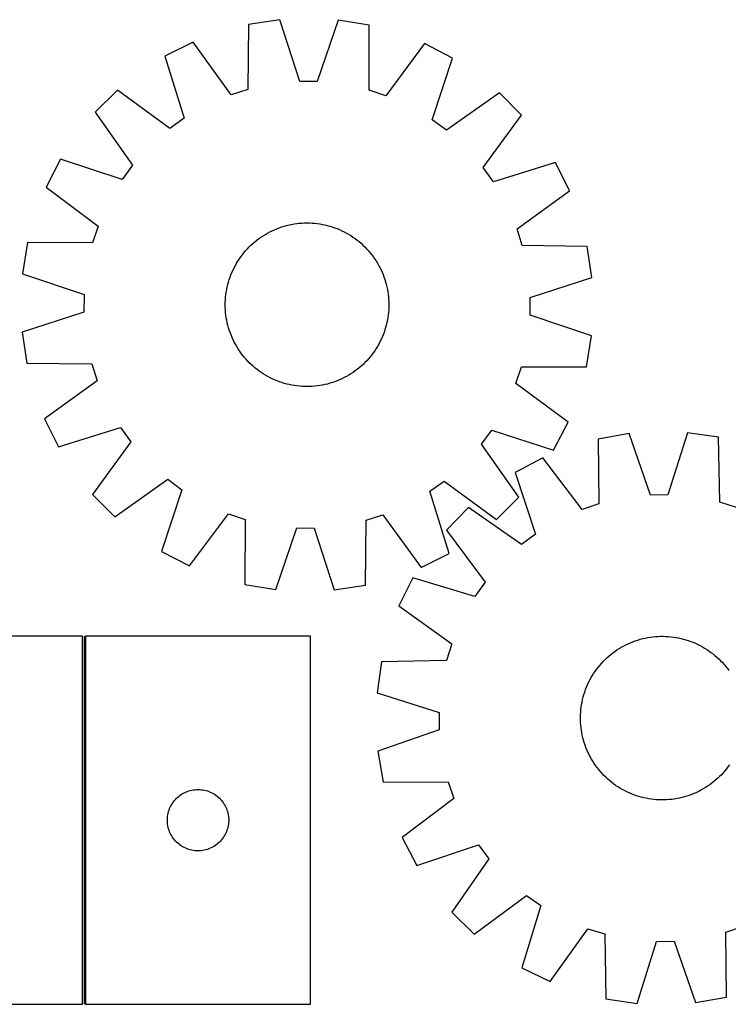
# Model space of a CAD drawing. Header units: millimetres. Extents: x 7 to 1492, y 7 to 488.
# Tile 3 of 6: x 384 to 731, y 7 to 488. Entities that reach past the tile are written whole.
import ezdxf

# ---------------------------------------------------------------- set-up
doc = ezdxf.new("R2010")
doc.units = ezdxf.units.MM
doc.layers.add('COMMON', color=5, linetype='CONTINUOUS', true_color=0x0000ff)
doc.layers.add('CUT', color=7, linetype='CONTINUOUS', true_color=0x000000)

msp = doc.modelspace()

# ---------------------------------------------------------------- linework, layer by layer
at = {"layer": 'COMMON'}
msp.add_line((415.762178, 186.614288), (415.762178, 6.614288), dxfattribs=at)
at = {"layer": 'CUT'}
for p, q in [((511.490045, 487.944763), (496.277769, 485.638856)), ((521.271762, 457.724029), (511.490045, 487.944763)), ((540.028263, 487.755185), (529.845916, 457.667072)), ((555.208561, 485.247381), (540.028263, 487.755185)), ((496.277769, 485.638856), (495.89152, 453.876842)), ((555.172807, 453.483039), (555.208561, 485.247381)), ((469.077728, 477.000361), (455.322558, 470.106462)), ((487.719414, 451.281452), (469.077728, 477.000361)), ((582.291437, 476.248287), (563.309711, 450.779309)), ((595.953805, 469.172254), (582.291437, 476.248287)), ((455.322558, 470.106462), (464.770216, 439.779633)), ((586.104078, 438.973618), (595.953805, 469.172254)), ((529.845916, 457.667072), (521.271762, 457.724029)), ((432.123224, 453.48549), (421.171612, 442.67842)), ((457.800101, 434.785952), (432.123224, 453.48549)), ((495.89152, 453.876842), (487.719414, 451.281452)), ((563.309711, 450.779309), (555.172807, 453.483039)), ((618.930277, 452.244538), (593.007236, 433.887776)), ((629.737346, 441.292927), (618.930277, 452.244538)), ((421.171612, 442.67842), (439.528374, 416.75538)), ((464.770216, 439.779633), (457.800101, 434.785952)), ((593.007236, 433.887776), (586.104078, 438.973618)), ((611.037808, 415.61605), (629.737346, 441.292927)), ((404.243896, 419.701948), (397.167863, 406.03958)), ((434.442533, 409.852222), (404.243896, 419.701948)), ((439.528374, 416.75538), (434.442533, 409.852222)), ((616.03149, 408.645934), (611.037808, 415.61605)), ((646.358318, 418.093592), (616.03149, 408.645934)), ((653.252218, 404.338423), (646.358318, 418.093592)), ((397.167863, 406.03958), (422.636842, 387.057855)), ((627.533308, 385.696737), (653.252218, 404.338423)), ((422.636842, 387.057855), (419.933112, 378.920951)), ((507.75901, 384.754576), (508.903639, 385.273066)), ((508.903639, 385.273066), (510.063989, 385.755346)), ((510.063989, 385.755346), (511.238916, 386.20094)), ((511.238916, 386.20094), (512.427259, 386.60941)), ((512.427259, 386.60941), (513.627846, 386.980351)), ((513.627846, 386.980351), (514.839492, 387.313397)), ((514.839492, 387.313397), (516.061002, 387.608221)), ((516.061002, 387.608221), (517.29117, 387.864531)), ((517.29117, 387.864531), (518.528781, 388.082073)), ((518.528781, 388.082073), (519.772615, 388.260634)), ((519.772615, 388.260634), (521.021444, 388.400038)), ((521.021444, 388.400038), (522.274035, 388.500145)), ((522.274035, 388.500145), (523.529153, 388.560859)), ((523.529153, 388.560859), (524.785559, 388.582118)), ((524.785559, 388.582118), (526.042012, 388.563902)), ((526.042012, 388.563902), (527.297273, 388.506229)), ((527.297273, 388.506229), (528.550103, 388.409156)), ((528.550103, 388.409156), (529.799266, 388.272778)), ((529.799266, 388.272778), (531.043529, 388.09723)), ((531.043529, 388.09723), (532.281664, 387.882686)), ((532.281664, 387.882686), (533.512449, 387.629357)), ((533.512449, 387.629357), (534.734669, 387.337493)), ((534.734669, 387.337493), (535.947118, 387.007382)), ((535.947118, 387.007382), (537.1486, 386.63935)), ((537.1486, 386.63935), (538.337929, 386.23376)), ((538.337929, 386.23376), (539.513932, 385.791013)), ((539.513932, 385.791013), (540.675447, 385.311545)), ((540.675447, 385.311545), (541.821328, 384.79583)), ((630.128698, 377.52463), (627.533308, 385.696737)), ((500.27946, 380.158632), (501.283418, 380.914328)), ((501.283418, 380.914328), (502.310617, 381.638116)), ((502.310617, 381.638116), (503.360044, 382.329281)), ((503.360044, 382.329281), (504.430663, 382.987143)), ((504.430663, 382.987143), (505.521418, 383.61105)), ((505.521418, 383.61105), (506.631232, 384.200389)), ((506.631232, 384.200389), (507.75901, 384.754576)), ((541.821328, 384.79583), (542.950445, 384.244376)), ((542.950445, 384.244376), (544.061684, 383.657727)), ((544.061684, 383.657727), (545.153947, 383.036463)), ((545.153947, 383.036463), (546.226156, 382.381197)), ((546.226156, 382.381197), (547.277254, 381.692576)), ((547.277254, 381.692576), (548.306204, 380.971278)), ((548.306204, 380.971278), (549.311989, 380.218017)), ((388.168769, 378.956705), (385.660965, 363.776407)), ((419.933112, 378.920951), (388.168769, 378.956705)), ((494.797545, 374.998263), (495.642117, 375.928697)), ((495.642117, 375.928697), (496.515497, 376.832142)), ((496.515497, 376.832142), (497.416824, 377.707708)), ((497.416824, 377.707708), (498.345209, 378.554531)), ((498.345209, 378.554531), (499.299735, 379.371774)), ((499.299735, 379.371774), (500.27946, 380.158632)), ((549.311989, 380.218017), (550.293617, 379.433534)), ((550.293617, 379.433534), (551.25012, 378.618605)), ((551.25012, 378.618605), (552.180553, 377.774034)), ((552.180553, 377.774034), (553.083998, 376.900653)), ((553.083998, 376.900653), (553.959564, 375.999326)), ((553.959564, 375.999326), (554.806387, 375.070941)), ((661.890712, 377.138382), (630.128698, 377.52463)), ((664.196619, 361.926106), (661.890712, 377.138382)), ((491.034953, 369.9743), (491.723575, 371.025398)), ((491.723575, 371.025398), (492.444872, 372.054347)), ((492.444872, 372.054347), (493.198134, 373.060132)), ((493.198134, 373.060132), (493.982616, 374.041761)), ((493.982616, 374.041761), (494.797545, 374.998263)), ((554.806387, 375.070941), (555.623631, 374.116415)), ((555.623631, 374.116415), (556.410489, 373.13669)), ((556.410489, 373.13669), (557.166184, 372.132733)), ((557.166184, 372.132733), (557.889972, 371.105534)), ((557.889972, 371.105534), (558.581138, 370.056107)), ((488.620321, 365.569472), (489.171775, 366.698589)), ((489.171775, 366.698589), (489.758423, 367.809827)), ((489.758423, 367.809827), (490.379687, 368.90209)), ((490.379687, 368.90209), (491.034953, 369.9743)), ((558.581138, 370.056107), (559.238999, 368.985487)), ((559.238999, 368.985487), (559.862906, 367.894733)), ((559.862906, 367.894733), (560.452245, 366.784919)), ((560.452245, 366.784919), (561.006432, 365.657141)), ((385.660965, 363.776407), (415.749079, 353.59406)), ((486.7768, 360.896744), (487.18239, 362.086073)), ((487.18239, 362.086073), (487.625137, 363.262076)), ((487.625137, 363.262076), (488.104606, 364.423591)), ((488.104606, 364.423591), (488.620321, 365.569472)), ((561.006432, 365.657141), (561.524922, 364.512512)), ((561.524922, 364.512512), (562.007202, 363.352161)), ((562.007202, 363.352161), (562.452796, 362.177235)), ((562.452796, 362.177235), (562.861266, 360.988892)), ((633.975886, 352.144389), (664.196619, 361.926106)), ((485.533465, 356.029808), (485.786794, 357.260592)), ((485.786794, 357.260592), (486.078658, 358.482813)), ((486.078658, 358.482813), (486.408768, 359.695262)), ((486.408768, 359.695262), (486.7768, 360.896744)), ((562.861266, 360.988892), (563.232207, 359.788305)), ((563.232207, 359.788305), (563.565254, 358.576658)), ((563.565254, 358.576658), (563.860077, 357.355149)), ((563.860077, 357.355149), (564.116387, 356.124981)), ((415.749079, 353.59406), (415.692121, 345.019906)), ((484.909922, 351.045417), (485.006995, 352.298247)), ((485.006995, 352.298247), (485.143373, 353.54741)), ((485.143373, 353.54741), (485.31892, 354.791673)), ((485.31892, 354.791673), (485.533465, 356.029808)), ((564.116387, 356.124981), (564.33393, 354.88737)), ((564.33393, 354.88737), (564.512491, 353.643536)), ((564.512491, 353.643536), (564.651894, 352.394707)), ((564.651894, 352.394707), (564.752001, 351.142115)), ((633.918928, 343.570234), (633.975886, 352.144389)), ((484.834033, 348.533702), (484.852249, 349.790156)), ((484.855292, 347.277297), (484.834033, 348.533702)), ((484.852249, 349.790156), (484.909922, 351.045417)), ((484.916005, 346.022179), (484.855292, 347.277297)), ((564.752001, 351.142115), (564.812715, 349.886998)), ((564.815758, 347.374139), (564.758085, 346.118877)), ((564.812715, 349.886998), (564.833974, 348.630592)), ((564.833974, 348.630592), (564.815758, 347.374139)), ((415.692121, 345.019906), (385.471387, 335.238189)), ((485.016113, 344.769588), (484.916005, 346.022179)), ((485.155516, 343.520759), (485.016113, 344.769588)), ((485.334077, 342.276925), (485.155516, 343.520759)), ((485.55162, 341.039313), (485.334077, 342.276925)), ((564.349086, 342.372622), (564.134542, 341.134487)), ((564.524634, 343.616884), (564.349086, 342.372622)), ((564.661012, 344.866047), (564.524634, 343.616884)), ((564.758085, 346.118877), (564.661012, 344.866047)), ((664.007041, 333.387888), (633.918928, 343.570234)), ((485.807929, 339.809146), (485.55162, 341.039313)), ((486.102753, 338.587636), (485.807929, 339.809146)), ((486.4358, 337.37599), (486.102753, 338.587636)), ((486.806741, 336.175403), (486.4358, 337.37599)), ((563.259238, 337.469032), (562.891206, 336.26755)), ((563.589349, 338.681482), (563.259238, 337.469032)), ((563.881213, 339.903702), (563.589349, 338.681482)), ((564.134542, 341.134487), (563.881213, 339.903702)), ((385.471387, 335.238189), (387.777294, 320.025913)), ((487.21521, 334.98706), (486.806741, 336.175403)), ((487.660805, 333.812133), (487.21521, 334.98706)), ((488.143085, 332.651783), (487.660805, 333.812133)), ((488.661575, 331.507154), (488.143085, 332.651783)), ((561.563401, 332.740704), (561.047686, 331.594822)), ((562.042869, 333.902219), (561.563401, 332.740704)), ((562.485617, 335.078221), (562.042869, 333.902219)), ((562.891206, 336.26755), (562.485617, 335.078221)), ((661.499238, 318.207589), (664.007041, 333.387888)), ((489.215762, 330.379376), (488.661575, 331.507154)), ((489.8051, 329.269562), (489.215762, 330.379376)), ((490.429008, 328.178807), (489.8051, 329.269562)), ((491.086869, 327.108188), (490.429008, 328.178807)), ((559.28832, 328.262204), (558.633054, 327.189994)), ((559.909583, 329.354467), (559.28832, 328.262204)), ((560.496232, 330.465705), (559.909583, 329.354467)), ((561.047686, 331.594822), (560.496232, 330.465705)), ((491.778035, 326.058761), (491.086869, 327.108188)), ((492.501822, 325.031562), (491.778035, 326.058761)), ((493.257518, 324.027604), (492.501822, 325.031562)), ((494.044376, 323.047879), (493.257518, 324.027604)), ((494.86162, 322.093353), (494.044376, 323.047879)), ((555.68539, 323.122534), (554.870461, 322.166031)), ((556.469873, 324.104162), (555.68539, 323.122534)), ((557.223135, 325.109947), (556.469873, 324.104162)), ((557.944432, 326.138896), (557.223135, 325.109947)), ((558.633054, 327.189994), (557.944432, 326.138896)), ((387.777294, 320.025913), (419.539309, 319.639664)), ((419.539309, 319.639664), (422.134698, 311.467558)), ((495.708442, 321.164968), (494.86162, 322.093353)), ((496.584009, 320.263641), (495.708442, 321.164968)), ((497.487454, 319.390261), (496.584009, 320.263641)), ((498.417887, 318.545689), (497.487454, 319.390261)), ((499.37439, 317.73076), (498.417887, 318.545689)), ((500.356018, 316.946278), (499.37439, 317.73076)), ((550.368272, 317.79252), (549.388546, 317.005662)), ((551.322798, 318.609764), (550.368272, 317.79252)), ((552.251182, 319.456586), (551.322798, 318.609764)), ((553.15251, 320.332152), (552.251182, 319.456586)), ((554.02589, 321.235598), (553.15251, 320.332152)), ((554.870461, 322.166031), (554.02589, 321.235598)), ((627.031165, 310.106439), (629.734895, 318.243344)), ((629.734895, 318.243344), (661.499238, 318.207589)), ((501.361803, 316.193016), (500.356018, 316.946278)), ((502.390753, 315.471718), (501.361803, 316.193016)), ((503.441851, 314.783097), (502.390753, 315.471718)), ((504.51406, 314.127831), (503.441851, 314.783097)), ((505.606323, 313.506567), (504.51406, 314.127831)), ((506.717561, 312.919919), (505.606323, 313.506567)), ((507.846678, 312.368465), (506.717561, 312.919919)), ((543.036775, 312.963906), (541.908997, 312.409718)), ((544.146589, 313.553244), (543.036775, 312.963906)), ((545.237344, 314.177152), (544.146589, 313.553244)), ((546.307963, 314.835013), (545.237344, 314.177152)), ((547.35739, 315.526179), (546.307963, 314.835013)), ((548.384589, 316.249966), (547.35739, 315.526179)), ((549.388546, 317.005662), (548.384589, 316.249966)), ((422.134698, 311.467558), (396.415789, 292.825872)), ((508.99256, 311.852749), (507.846678, 312.368465)), ((510.154075, 311.373281), (508.99256, 311.852749)), ((511.330077, 310.930534), (510.154075, 311.373281)), ((512.519406, 310.524944), (511.330077, 310.930534)), ((513.720889, 310.156912), (512.519406, 310.524944)), ((514.933338, 309.826801), (513.720889, 310.156912)), ((516.155558, 309.534937), (514.933338, 309.826801)), ((517.386343, 309.281608), (516.155558, 309.534937)), ((518.624478, 309.067064), (517.386343, 309.281608)), ((519.868741, 308.891517), (518.624478, 309.067064)), ((521.117903, 308.755139), (519.868741, 308.891517)), ((522.370734, 308.658065), (521.117903, 308.755139)), ((523.625995, 308.600392), (522.370734, 308.658065)), ((524.882448, 308.582177), (523.625995, 308.600392)), ((526.138854, 308.603436), (524.882448, 308.582177)), ((527.393972, 308.664149), (526.138854, 308.603436)), ((528.646563, 308.764257), (527.393972, 308.664149)), ((529.895392, 308.90366), (528.646563, 308.764257)), ((531.139226, 309.082221), (529.895392, 308.90366)), ((532.376837, 309.299764), (531.139226, 309.082221)), ((533.607005, 309.556073), (532.376837, 309.299764)), ((534.828514, 309.850897), (533.607005, 309.556073)), ((536.040161, 310.183944), (534.828514, 309.850897)), ((537.240748, 310.554885), (536.040161, 310.183944)), ((538.429091, 310.963354), (537.240748, 310.554885)), ((539.604018, 311.408949), (538.429091, 310.963354)), ((540.764368, 311.891229), (539.604018, 311.408949)), ((541.908997, 312.409718), (540.764368, 311.891229)), ((652.500144, 291.124714), (627.031165, 310.106439)), ((396.415789, 292.825872), (403.309689, 279.070702)), ((645.42411, 277.462346), (652.500144, 291.124714)), ((403.309689, 279.070702), (433.636517, 288.51836)), ((433.636517, 288.51836), (438.630199, 281.548245)), ((610.139632, 280.408915), (615.225474, 287.312072)), ((615.225474, 287.312072), (645.42411, 277.462346)), ((682.362225, 285.58353), (667.200803, 282.96402)), ((692.765837, 255.571205), (682.362225, 285.58353)), ((710.898274, 285.983232), (701.33934, 255.691294)), ((726.127116, 283.789397), (710.898274, 285.983232)), ((438.630199, 281.548245), (419.930661, 255.871367)), ((628.496395, 254.485874), (610.139632, 280.408915)), ((667.200803, 282.96402), (667.470441, 251.200801)), ((726.747221, 252.031087), (726.127116, 283.789397)), ((640.184924, 273.765756), (626.575027, 266.589317)), ((659.353665, 248.437232), (640.184924, 273.765756)), ((626.575027, 266.589317), (636.646842, 236.464024)), ((430.73773, 244.919756), (456.660771, 263.276518)), ((456.660771, 263.276518), (463.563929, 258.190677)), ((584.89779, 257.384661), (591.867906, 262.378343)), ((591.867906, 262.378343), (617.544783, 243.678804)), ((419.930661, 255.871367), (430.73773, 244.919756)), ((463.563929, 258.190677), (453.714202, 227.99204)), ((594.345449, 227.057833), (584.89779, 257.384661)), ((701.33934, 255.691294), (692.765837, 255.571205)), ((617.544783, 243.678804), (628.496395, 254.485874)), ((667.470441, 251.200801), (659.353665, 248.437232)), ((734.938216, 249.49594), (726.747221, 252.031087)), ((467.37657, 220.916007), (486.358295, 246.384985)), ((486.358295, 246.384985), (494.4952, 243.681256)), ((553.776486, 243.287453), (561.948593, 245.882842)), ((561.948593, 245.882842), (580.590279, 220.163933)), ((603.723819, 249.492883), (592.99768, 238.461995)), ((629.781319, 231.327492), (603.723819, 249.492883)), ((494.4952, 243.681256), (494.459445, 211.916913)), ((553.390238, 211.525438), (553.776486, 243.287453)), ((509.639744, 209.409109), (519.82209, 239.497223)), ((519.82209, 239.497223), (528.396245, 239.440265)), ((528.396245, 239.440265), (538.177962, 209.219531)), ((592.99768, 238.461995), (611.885772, 212.9235)), ((636.646842, 236.464024), (629.781319, 231.327492)), ((453.714202, 227.99204), (467.37657, 220.916007)), ((580.590279, 220.163933), (594.345449, 227.057833)), ((494.459445, 211.916913), (509.639744, 209.409109)), ((576.547978, 215.140907), (569.755545, 201.33535)), ((606.943548, 205.916804), (576.547978, 215.140907)), ((611.885772, 212.9235), (606.943548, 205.916804)), ((538.177962, 209.219531), (553.390238, 211.525438)), ((569.755545, 201.33535), (595.611018, 182.88354)), ((415.012178, 186.614288), (305.012178, 186.614288)), ((415.012178, 6.614288), (415.012178, 186.614288)), ((416.512179, 186.614288), (416.512179, 6.614288)), ((526.512179, 186.614288), (416.512179, 186.614288)), ((526.512179, 6.614288), (526.512179, 186.614288)), ((681.896276, 182.880317), (683.046421, 183.386452)), ((683.046421, 183.386452), (684.211897, 183.856211)), ((684.211897, 183.856211), (685.391553, 184.28913)), ((685.391553, 184.28913), (686.584225, 184.684781)), ((686.584225, 184.684781), (687.788736, 185.042774)), ((687.788736, 185.042774), (689.003898, 185.362756)), ((689.003898, 185.362756), (690.228511, 185.64441)), ((690.228511, 185.64441), (691.461367, 185.88746)), ((691.461367, 185.88746), (692.701249, 186.091665)), ((692.701249, 186.091665), (693.946934, 186.256824)), ((693.946934, 186.256824), (695.197191, 186.382773)), ((695.197191, 186.382773), (696.450788, 186.469388)), ((696.450788, 186.469388), (697.706486, 186.516584)), ((697.706486, 186.516584), (698.963048, 186.524315)), ((698.963048, 186.524315), (700.219232, 186.492572)), ((700.219232, 186.492572), (701.4738, 186.421387)), ((701.4738, 186.421387), (702.725512, 186.31083)), ((702.725512, 186.31083), (703.973135, 186.161011)), ((703.973135, 186.161011), (705.215435, 185.972077)), ((705.215435, 185.972077), (706.451188, 185.744214)), ((706.451188, 185.744214), (707.679174, 185.477648)), ((707.679174, 185.477648), (708.898181, 185.172642)), ((708.898181, 185.172642), (710.107006, 184.829496)), ((710.107006, 184.829496), (711.304456, 184.448549)), ((711.304456, 184.448549), (712.489349, 184.030177)), ((712.489349, 184.030177), (713.660516, 183.574794)), ((713.660516, 183.574794), (714.816802, 183.082848)), ((714.816802, 183.082848), (715.957064, 182.554825)), ((595.611018, 182.88354), (593.075871, 174.692545)), ((673.379536, 177.588907), (674.367676, 178.365171)), ((674.367676, 178.365171), (675.379712, 179.110013)), ((675.379712, 179.110013), (676.414644, 179.822699)), ((676.414644, 179.822699), (677.471452, 180.502526)), ((677.471452, 180.502526), (678.549092, 181.148822)), ((678.549092, 181.148822), (679.646502, 181.760949)), ((679.646502, 181.760949), (680.762597, 182.338304)), ((680.762597, 182.338304), (681.896276, 182.880317)), ((715.957064, 182.554825), (717.080178, 181.991246)), ((717.080178, 181.991246), (718.185036, 181.392667)), ((718.185036, 181.392667), (719.270546, 180.759679)), ((719.270546, 180.759679), (720.335639, 180.092906)), ((720.335639, 180.092906), (721.379261, 179.393008)), ((721.379261, 179.393008), (722.400385, 178.660674)), ((722.400385, 178.660674), (723.398002, 177.896626)), ((561.317561, 174.07244), (559.123726, 158.843598)), ((593.075871, 174.692545), (561.317561, 174.07244)), ((668.830518, 173.264124), (669.685058, 174.18541)), ((669.685058, 174.18541), (670.568115, 175.079399)), ((670.568115, 175.079399), (671.478817, 175.94521)), ((671.478817, 175.94521), (672.416266, 176.781988)), ((672.416266, 176.781988), (673.379536, 177.588907)), ((723.398002, 177.896626), (724.371127, 177.10162)), ((724.371127, 177.10162), (725.3188, 176.27644)), ((725.3188, 176.27644), (726.240085, 175.4219)), ((726.240085, 175.4219), (727.134075, 174.538843)), ((727.134075, 174.538843), (727.999886, 173.628141)), ((727.999886, 173.628141), (728.836664, 172.690692)), ((665.014052, 168.280963), (665.71395, 169.324586)), ((665.71395, 169.324586), (666.446284, 170.345709)), ((666.446284, 170.345709), (667.210332, 171.343326)), ((667.210332, 171.343326), (668.005338, 172.316451)), ((668.005338, 172.316451), (668.830518, 173.264124)), ((728.836664, 172.690692), (729.643583, 171.727422)), ((729.643583, 171.727422), (730.419847, 170.739282)), ((730.419847, 170.739282), (731.164689, 169.727246)), ((662.02411, 162.762126), (662.552133, 163.902388)), ((662.552133, 163.902388), (663.115713, 165.025502)), ((663.115713, 165.025502), (663.714291, 166.13036)), ((663.714291, 166.13036), (664.347279, 167.215871)), ((664.347279, 167.215871), (665.014052, 168.280963)), ((559.123726, 158.843598), (589.415664, 149.284664)), ((660.277462, 158.05233), (660.658409, 159.24978)), ((660.658409, 159.24978), (661.076781, 160.434673)), ((661.076781, 160.434673), (661.532164, 161.60584)), ((661.532164, 161.60584), (662.02411, 162.762126)), ((659.134881, 153.160759), (659.362744, 154.396512)), ((659.362744, 154.396512), (659.62931, 155.624498)), ((659.62931, 155.624498), (659.934316, 156.843505)), ((659.934316, 156.843505), (660.277462, 158.05233)), ((589.415664, 149.284664), (589.535753, 140.711161)), ((658.614386, 148.164557), (658.685571, 149.419124)), ((658.685571, 149.419124), (658.796128, 150.670837)), ((658.796128, 150.670837), (658.945947, 151.918459)), ((658.945947, 151.918459), (659.134881, 153.160759)), ((658.582643, 146.908372), (658.614386, 148.164557)), ((658.590374, 145.651811), (658.582643, 146.908372)), ((658.63757, 144.396112), (658.590374, 145.651811)), ((589.535753, 140.711161), (559.523428, 130.30755)), ((658.724185, 143.142515), (658.63757, 144.396112)), ((658.850134, 141.892258), (658.724185, 143.142515)), ((659.015293, 140.646573), (658.850134, 141.892258)), ((659.219498, 139.406692), (659.015293, 140.646573)), ((659.462548, 138.173836), (659.219498, 139.406692)), ((659.744202, 136.949222), (659.462548, 138.173836)), ((660.064184, 135.734061), (659.744202, 136.949222)), ((660.422177, 134.529549), (660.064184, 135.734061)), ((559.523428, 130.30755), (562.142938, 115.146128)), ((660.817828, 133.336877), (660.422177, 134.529549)), ((661.250747, 132.157221), (660.817828, 133.336877)), ((661.720506, 130.991745), (661.250747, 132.157221)), ((662.226641, 129.8416), (661.720506, 130.991745)), ((662.768654, 128.707921), (662.226641, 129.8416)), ((663.346009, 127.591826), (662.768654, 128.707921)), ((663.958136, 126.494417), (663.346009, 127.591826)), ((664.604432, 125.416776), (663.958136, 126.494417)), ((665.284259, 124.359968), (664.604432, 125.416776)), ((665.996945, 123.325036), (665.284259, 124.359968)), ((666.741787, 122.313), (665.996945, 123.325036)), ((667.518051, 121.32486), (666.741787, 122.313)), ((668.32497, 120.36159), (667.518051, 121.32486)), ((669.161748, 119.424142), (668.32497, 120.36159)), ((729.156296, 120.735831), (728.331116, 119.788158)), ((729.951302, 121.708956), (729.156296, 120.735831)), ((730.715349, 122.706573), (729.951302, 121.708956)), ((731.447684, 123.727697), (730.715349, 122.706573)), ((670.027559, 118.513439), (669.161748, 119.424142)), ((670.921548, 117.630383), (670.027559, 118.513439)), ((671.842834, 116.775842), (670.921548, 117.630383)), ((672.790507, 115.950662), (671.842834, 116.775842)), ((673.763632, 115.155656), (672.790507, 115.950662)), ((724.745368, 116.270294), (723.782098, 115.463375)), ((725.682816, 117.107072), (724.745368, 116.270294)), ((726.593519, 117.972883), (725.682816, 117.107072)), ((727.476575, 118.866873), (726.593519, 117.972883)), ((728.331116, 119.788158), (727.476575, 118.866873)), ((466.220897, 110.65004), (466.950456, 110.903818)), ((466.950456, 110.903818), (467.692112, 111.119704)), ((467.692112, 111.119704), (468.443898, 111.297123)), ((468.443898, 111.297123), (469.20382, 111.435606)), ((469.20382, 111.435606), (469.969864, 111.534786)), ((469.969864, 111.534786), (470.739997, 111.594399)), ((470.739997, 111.594399), (471.512179, 111.614288)), ((471.512179, 111.614288), (472.28436, 111.594399)), ((472.28436, 111.594399), (473.054494, 111.534786)), ((473.054494, 111.534786), (473.820537, 111.435606)), ((473.820537, 111.435606), (474.58046, 111.297123)), ((474.58046, 111.297123), (475.332246, 111.119704)), ((475.332246, 111.119704), (476.073901, 110.903818)), ((476.073901, 110.903818), (476.80346, 110.65004)), ((562.142938, 115.146128), (593.906157, 115.415765)), ((593.906157, 115.415765), (596.669726, 107.298989)), ((674.761249, 114.391609), (673.763632, 115.155656)), ((675.782372, 113.659274), (674.761249, 114.391609)), ((676.825995, 112.959376), (675.782372, 113.659274)), ((677.891088, 112.292603), (676.825995, 112.959376)), ((678.976598, 111.659616), (677.891088, 112.292603)), ((680.081456, 111.061037), (678.976598, 111.659616)), ((681.20457, 110.497458), (680.081456, 111.061037)), ((716.399037, 110.713978), (715.265358, 110.171965)), ((717.515132, 111.291333), (716.399037, 110.713978)), ((718.612541, 111.903461), (717.515132, 111.291333)), ((719.690182, 112.549756), (718.612541, 111.903461)), ((720.74699, 113.229583), (719.690182, 112.549756)), ((721.781922, 113.942269), (720.74699, 113.229583)), ((722.793958, 114.687111), (721.781922, 113.942269)), ((723.782098, 115.463375), (722.793958, 114.687111)), ((459.51459, 105.617502), (459.993972, 106.223185)), ((459.993972, 106.223185), (460.503898, 106.803388)), ((460.503898, 106.803388), (461.043016, 107.356571)), ((461.043016, 107.356571), (461.609897, 107.881267)), ((461.609897, 107.881267), (462.203037, 108.376085)), ((462.203037, 108.376085), (462.820862, 108.839713)), ((462.820862, 108.839713), (463.461736, 109.270921)), ((463.461736, 109.270921), (464.123958, 109.668566)), ((464.123958, 109.668566), (464.805772, 110.031594)), ((464.805772, 110.031594), (465.50537, 110.359041)), ((465.50537, 110.359041), (466.220897, 110.65004)), ((476.80346, 110.65004), (477.518987, 110.359041)), ((477.518987, 110.359041), (478.218586, 110.031594)), ((478.218586, 110.031594), (478.9004, 109.668566)), ((478.9004, 109.668566), (479.562622, 109.270921)), ((479.562622, 109.270921), (480.203495, 108.839713)), ((480.203495, 108.839713), (480.821321, 108.376085)), ((480.821321, 108.376085), (481.414461, 107.881267)), ((481.414461, 107.881267), (481.981341, 107.356571)), ((481.981341, 107.356571), (482.520459, 106.803388)), ((482.520459, 106.803388), (483.030385, 106.223185)), ((483.030385, 106.223185), (483.509767, 105.617502)), ((596.669726, 107.298989), (571.341202, 88.130248)), ((682.344832, 109.969434), (681.20457, 110.497458)), ((683.501118, 109.477488), (682.344832, 109.969434)), ((684.672285, 109.022105), (683.501118, 109.477488)), ((685.857178, 108.603733), (684.672285, 109.022105)), ((687.054628, 108.222787), (685.857178, 108.603733)), ((688.263453, 107.879641), (687.054628, 108.222787)), ((689.48246, 107.574634), (688.263453, 107.879641)), ((690.710446, 107.308068), (689.48246, 107.574634)), ((691.946199, 107.080205), (690.710446, 107.308068)), ((693.188499, 106.891271), (691.946199, 107.080205)), ((694.436121, 106.741452), (693.188499, 106.891271)), ((695.687834, 106.630895), (694.436121, 106.741452)), ((696.942401, 106.55971), (695.687834, 106.630895)), ((698.198586, 106.527967), (696.942401, 106.55971)), ((699.455147, 106.535698), (698.198586, 106.527967)), ((700.710846, 106.582894), (699.455147, 106.535698)), ((701.964443, 106.66951), (700.710846, 106.582894)), ((703.2147, 106.795459), (701.964443, 106.66951)), ((704.460385, 106.960617), (703.2147, 106.795459)), ((705.700266, 107.164822), (704.460385, 106.960617)), ((706.933122, 107.407872), (705.700266, 107.164822)), ((708.157736, 107.689527), (706.933122, 107.407872)), ((709.372897, 108.009508), (708.157736, 107.689527)), ((710.577409, 108.367501), (709.372897, 108.009508)), ((711.770081, 108.763152), (710.577409, 108.367501)), ((712.949737, 109.196071), (711.770081, 108.763152)), ((714.115213, 109.66583), (712.949737, 109.196071)), ((715.265358, 110.171965), (714.115213, 109.66583)), ((457.109931, 100.806572), (457.34484, 101.542423)), ((457.34484, 101.542423), (457.617319, 102.265206)), ((457.617319, 102.265206), (457.926645, 102.973004)), ((457.926645, 102.973004), (458.271997, 103.663939)), ((458.271997, 103.663939), (458.652459, 104.33618)), ((458.652459, 104.33618), (459.067024, 104.987944)), ((459.067024, 104.987944), (459.51459, 105.617502)), ((483.509767, 105.617502), (483.957334, 104.987944)), ((483.957334, 104.987944), (484.371898, 104.33618)), ((484.371898, 104.33618), (484.752361, 103.663939)), ((484.752361, 103.663939), (485.097713, 102.973004)), ((485.097713, 102.973004), (485.407038, 102.265206)), ((485.407038, 102.265206), (485.679517, 101.542423)), ((485.679517, 101.542423), (485.914427, 100.806572)), ((456.517152, 97.000506), (456.556916, 97.77192)), ((456.517152, 96.228069), (456.517152, 97.000506)), ((456.556916, 97.77192), (456.636339, 98.540263)), ((456.636339, 98.540263), (456.755209, 99.303499)), ((456.755209, 99.303499), (456.913213, 100.059604)), ((456.913213, 100.059604), (457.109931, 100.806572)), ((485.914427, 100.806572), (486.111144, 100.059604)), ((486.111144, 100.059604), (486.269148, 99.303499)), ((486.269148, 99.303499), (486.388019, 98.540263)), ((486.388019, 98.540263), (486.467442, 97.77192)), ((486.467442, 97.77192), (486.507206, 97.000506)), ((486.507206, 97.000506), (486.507206, 96.228069)), ((456.556916, 95.456656), (456.517152, 96.228069)), ((456.636339, 94.688312), (456.556916, 95.456656)), ((456.755209, 93.925076), (456.636339, 94.688312)), ((456.913213, 93.168972), (456.755209, 93.925076)), ((457.109931, 92.422003), (456.913213, 93.168972)), ((457.34484, 91.686152), (457.109931, 92.422003)), ((457.617319, 90.963369), (457.34484, 91.686152)), ((485.679517, 91.686152), (485.407038, 90.963369)), ((485.914427, 92.422003), (485.679517, 91.686152)), ((486.111144, 93.168972), (485.914427, 92.422003)), ((486.269148, 93.925076), (486.111144, 93.168972)), ((486.388019, 94.688312), (486.269148, 93.925076)), ((486.467442, 95.456656), (486.388019, 94.688312)), ((486.507206, 96.228069), (486.467442, 95.456656)), ((457.926645, 90.255572), (457.617319, 90.963369)), ((458.271997, 89.564637), (457.926645, 90.255572)), ((458.652459, 88.892396), (458.271997, 89.564637)), ((459.067024, 88.240632), (458.652459, 88.892396)), ((459.51459, 87.611074), (459.067024, 88.240632)), ((459.993972, 87.00539), (459.51459, 87.611074)), ((460.503898, 86.425188), (459.993972, 87.00539)), ((483.030385, 87.00539), (482.520459, 86.425188)), ((483.509767, 87.611074), (483.030385, 87.00539)), ((483.957334, 88.240632), (483.509767, 87.611074)), ((484.371898, 88.892396), (483.957334, 88.240632)), ((484.752361, 89.564637), (484.371898, 88.892396)), ((485.097713, 90.255572), (484.752361, 89.564637)), ((485.407038, 90.963369), (485.097713, 90.255572)), ((571.341202, 88.130248), (578.517641, 74.520352)), ((461.043016, 85.872005), (460.503898, 86.425188)), ((461.609897, 85.347309), (461.043016, 85.872005)), ((462.203037, 84.852491), (461.609897, 85.347309)), ((462.820862, 84.388863), (462.203037, 84.852491)), ((463.461736, 83.957654), (462.820862, 84.388863)), ((464.123958, 83.560009), (463.461736, 83.957654)), ((464.805772, 83.196982), (464.123958, 83.560009)), ((465.50537, 82.869534), (464.805772, 83.196982)), ((466.220897, 82.578535), (465.50537, 82.869534)), ((466.950456, 82.324757), (466.220897, 82.578535)), ((467.692112, 82.108872), (466.950456, 82.324757)), ((468.443898, 81.931452), (467.692112, 82.108872)), ((469.20382, 81.792969), (468.443898, 81.931452)), ((474.58046, 81.931452), (473.820537, 81.792969)), ((475.332246, 82.108872), (474.58046, 81.931452)), ((476.073901, 82.324757), (475.332246, 82.108872)), ((476.80346, 82.578535), (476.073901, 82.324757)), ((477.518987, 82.869534), (476.80346, 82.578535)), ((478.218586, 83.196982), (477.518987, 82.869534)), ((478.9004, 83.560009), (478.218586, 83.196982)), ((479.562622, 83.957654), (478.9004, 83.560009)), ((480.203495, 84.388863), (479.562622, 83.957654)), ((480.821321, 84.852491), (480.203495, 84.388863)), ((481.414461, 85.347309), (480.821321, 84.852491)), ((481.981341, 85.872005), (481.414461, 85.347309)), ((482.520459, 86.425188), (481.981341, 85.872005)), ((578.517641, 74.520352), (608.642934, 84.592166)), ((608.642934, 84.592166), (613.779466, 77.726643)), ((469.969864, 81.69379), (469.20382, 81.792969)), ((470.739997, 81.634176), (469.969864, 81.69379)), ((471.512179, 81.614288), (470.739997, 81.634176)), ((472.28436, 81.634176), (471.512179, 81.614288)), ((473.054494, 81.69379), (472.28436, 81.634176)), ((473.820537, 81.792969), (473.054494, 81.69379)), ((613.779466, 77.726643), (595.614075, 51.669143)), ((606.644963, 40.943004), (632.183458, 59.831097)), ((632.183458, 59.831097), (639.190154, 54.888872)), ((639.190154, 54.888872), (629.966051, 24.493302)), ((595.614075, 51.669143), (606.644963, 40.943004)), ((643.771608, 17.700869), (662.223418, 43.556342)), ((662.223418, 43.556342), (670.414413, 41.021195)), ((729.691193, 41.851481), (737.807969, 44.61505)), ((670.414413, 41.021195), (671.034518, 9.262885)), ((729.96083, 10.088262), (729.691193, 41.851481)), ((686.26336, 7.06905), (695.822294, 37.360988)), ((695.822294, 37.360988), (704.395797, 37.481077)), ((704.395797, 37.481077), (714.799408, 7.468753)), ((629.966051, 24.493302), (643.771608, 17.700869)), ((714.799408, 7.468753), (729.96083, 10.088262)), ((305.012178, 6.614288), (415.012178, 6.614288)), ((416.512179, 6.614288), (526.512179, 6.614288)), ((671.034518, 9.262885), (686.26336, 7.06905))]:
    msp.add_line(p, q, dxfattribs=at)

doc.saveas('drawing.dxf')
